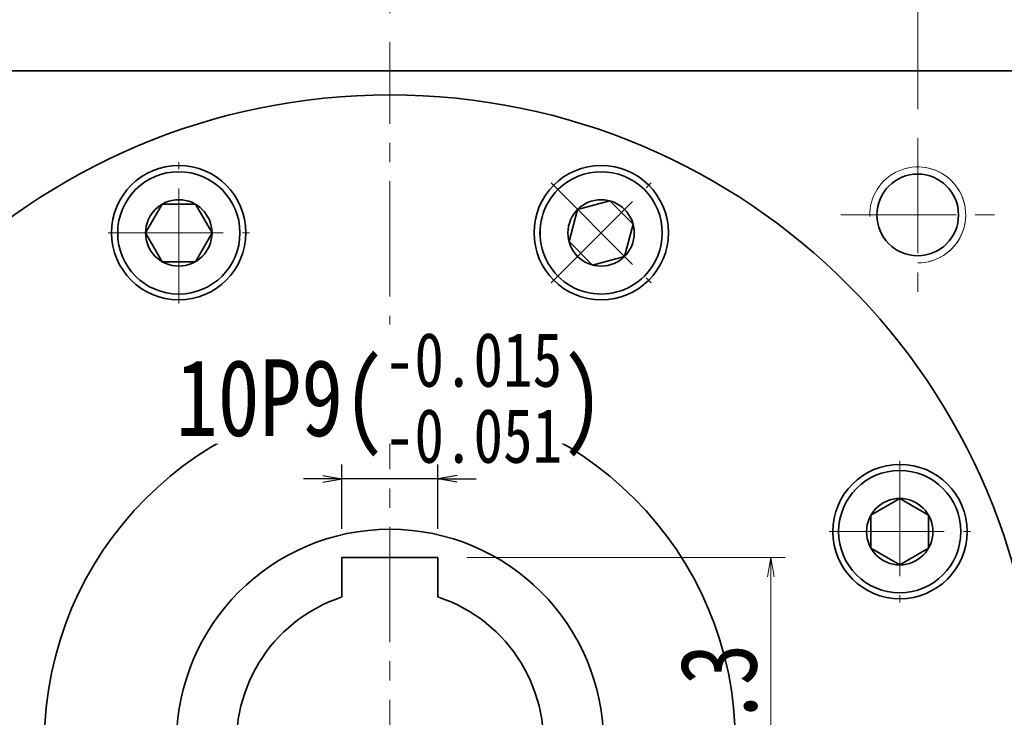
# Model space of a CAD drawing. Header units: millimetres. Extents: x -5 to 939, y 0 to 647.
# Tile 7 of 9: x 563 to 665, y 486 to 559. Entities that reach past the tile are written whole.
import ezdxf

# ---------------------------------------------------------------- set-up
doc = ezdxf.new("R2010")
doc.units = ezdxf.units.MM
doc.set_wipeout_variables(frame=1)
doc.header["$PDSIZE"] = -5
doc.linetypes.add('点画线', pattern=[18, 12, -2, 2, -2])
doc.layers.get('0').update_dxf_attribs({"lineweight": 18})
doc.layers.get('Defpoints').update_dxf_attribs({"lineweight": 18})
for name, color, linetype, lineweight in [('中心线层', 1, '点画线', 18), ('尺寸线层', 3, 'Continuous', 18), ('粗实线层', 7, 'Continuous', 35)]:
    doc.layers.add(name, color=color, linetype=linetype, lineweight=lineweight)
doc.styles.add('宋体', font='SimSun.ttf', dxfattribs={"width": 0.8})
doc.dimstyles.new('A水平标注$0', dxfattribs={"dimtxt": 3.5, "dimasz": 2, "dimexe": 1.5, "dimexo": 3, "dimgap": 1.1, "dimtad": 1, "dimtoh": 1, "dimdec": 4, "dimdsep": 46, "dimtxsty": '宋体', "dimblk": 'OPEN', "dimcen": 3, "dimdle": 4, "dimclrd": 3, "dimclre": 3, "dimclrt": 6, "dimadec": 0, "dimazin": 0, "dimtfac": 1, "dimtdec": 4, "dimtix": 1, "dimtmove": 0, "dimatfit": 3, "dimldrblk": 'OPEN', "dimfxl": 0, "dimtolj": 1, "dimarcsym": 0})

# ---------------------------------------------------------------- blocks, each defined once
blk = doc.blocks.new('_Open_0')
at = {"color": 0, "linetype": 'ByBlock', "lineweight": -2}
for p, q in [((-1, 0.167), (0, 0)), ((-1, -0.167), (0, 0)), ((0, 0), (-1, 0))]:
    blk.add_line(p, q, dxfattribs=at)
blk = doc.blocks.new('*X16')
at = {"layer": '尺寸线层', "color": 3, "lineweight": 13, "transparency": 16777216}
for p, q in [((531.09, 556.7), (531.09, 587.39)), ((671.09, 556.7), (671.09, 587.39)), ((533.09, 585.89), (669.09, 585.89))]:
    blk.add_line(p, q, dxfattribs=at)
at = {"layer": '尺寸线层', "color": 3, "lineweight": 13, "transparency": 16777216, "xscale": 2, "yscale": 2, "zscale": 2}
for p, rotation in [((531.09, 585.89), 179.9999999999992), ((671.09, 585.89), 359.9999999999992)]:
    blk.add_blockref('_Open_0', p, dxfattribs=dict(at, rotation=rotation))
at = {"layer": '尺寸线层', "color": 6, "transparency": 16777216, "insert": (601.09, 591.3), "char_height": 8, "width": 24.4559, "attachment_point": 5, "style": '宋体'}
blk.add_mtext('140', dxfattribs=at)
blk = doc.blocks.new('_Open')
at = {"color": 0, "linetype": 'ByBlock', "lineweight": -2}
for p, q in [((-1, 0.166667), (0, 0)), ((-1, -0.166667), (0, 0)), ((0, 0), (-1, 0))]:
    blk.add_line(p, q, dxfattribs=at)
blk = doc.blocks.new('*X17')
at = {"layer": '尺寸线层', "color": 3, "lineweight": 13, "transparency": 16777216}
for p, q in [((546.09, 549.7), (546.09, 567.7)), ((601.09, 559.7), (601.09, 567.7)), ((599.09, 566.2), (548.09, 566.2))]:
    blk.add_line(p, q, dxfattribs=at)
at = {"layer": '尺寸线层', "color": 3, "lineweight": 13, "transparency": 16777216, "xscale": 2, "yscale": 2, "zscale": 2, "rotation": 180}
blk.add_blockref('_Open_0', (546.09, 566.2), dxfattribs=at)
at = {"layer": '尺寸线层', "color": 3, "lineweight": 13, "transparency": 16777216, "xscale": 2, "yscale": 2, "zscale": 2}
blk.add_blockref('_Open_0', (601.09, 566.2), dxfattribs=at)
at = {"layer": '尺寸线层', "color": 6, "transparency": 16777216, "insert": (573.59, 571.57), "char_height": 8, "width": 16.0894, "attachment_point": 5, "style": '宋体'}
blk.add_mtext('55', dxfattribs=at)
blk = doc.blocks.new('*X18')
at = {"layer": '尺寸线层', "color": 3, "lineweight": 13, "transparency": 16777216}
for p, q in [((601.09, 559.7), (601.09, 567.7)), ((656.09, 549.7), (656.09, 567.7)), ((603.09, 566.2), (654.09, 566.2))]:
    blk.add_line(p, q, dxfattribs=at)
at = {"layer": '尺寸线层', "color": 3, "lineweight": 13, "transparency": 16777216, "xscale": 2, "yscale": 2, "zscale": 2, "rotation": 180}
blk.add_blockref('_Open_0', (601.09, 566.2), dxfattribs=at)
at = {"layer": '尺寸线层', "color": 3, "lineweight": 13, "transparency": 16777216, "xscale": 2, "yscale": 2, "zscale": 2}
blk.add_blockref('_Open_0', (656.09, 566.2), dxfattribs=at)
at = {"layer": '尺寸线层', "color": 6, "transparency": 16777216, "insert": (628.59, 571.57), "char_height": 8, "width": 16.0894, "attachment_point": 5, "style": '宋体'}
blk.add_mtext('55', dxfattribs=at)
blk = doc.blocks.new('*X22')
at = {"layer": '中心线层', "linetype": '点画线', "lineweight": 18}
for p, q in [((0, -7.37), (0, 7.37)), ((-7.37, 0), (7.37, 0))]:
    blk.add_line(p, q, dxfattribs=at)
at = {"layer": '粗实线层'}
for p, q in [((-3.46, 0), (-1.73, 3)), ((-1.73, 3), (1.73, 3)), ((3.46, 0), (1.73, 3)), ((3.46, 0), (1.73, 3)), ((-3.46, 0), (-1.73, -3)), ((3.46, 0), (1.73, -3)), ((-1.73, -3), (1.73, -3))]:
    blk.add_line(p, q, dxfattribs=at)
blk.add_circle((0, 0), 3.46, dxfattribs=at)
for start, end in [(0, 180), (180, 0)]:
    blk.add_arc((0, 0), 6.37, start, end, dxfattribs=at)
blk = doc.blocks.new('*X23')
at = {"layer": 'Defpoints', "color": 0, "transparency": 16777216}
for p in [(596.09, 511.2), (596.09, 503), (606.09, 503)]:
    blk.add_point(p, dxfattribs=at)
at = {"layer": '尺寸线层', "color": 3, "linetype": 'Continuous', "lineweight": -2, "transparency": 16777216}
for p, q in [((596.09, 506), (596.09, 512.7)), ((606.09, 506), (606.09, 512.7)), ((594.09, 511.2), (592.09, 511.2)), ((606.09, 511.2), (596.09, 511.2)), ((608.09, 511.2), (610.09, 511.2))]:
    blk.add_line(p, q, dxfattribs=at)
at = {"layer": '尺寸线层', "color": 3, "lineweight": -2, "transparency": 16777216, "xscale": 2, "yscale": 2, "zscale": 2}
blk.add_blockref('_Open', (596.09, 511.2), dxfattribs=at)
at = {"layer": '尺寸线层', "color": 3, "lineweight": -2, "transparency": 16777216, "xscale": 2, "yscale": 2, "zscale": 2, "rotation": 180}
blk.add_blockref('_Open', (606.09, 511.2), dxfattribs=at)
at = {"layer": '尺寸线层', "color": 6, "transparency": 16777216, "insert": (601.09, 519.66), "char_height": 8, "attachment_point": 5, "style": '宋体', "bg_fill": 3, "box_fill_scale": 1.1, "bg_fill_color": 257, "bg_fill_transparency": 0}
blk.add_mtext('\\A1;{\\A1;\\A1;10P9({\\H0.707107x;\\S-0.015^ -0.051;})}', dxfattribs=at)
blk = doc.blocks.new('*X24')
at = {"layer": '尺寸线层', "color": 3, "lineweight": 13, "transparency": 16777216}
for p, q in [((609.09, 503), (642.28, 503)), ((640.78, 501), (640.78, 469.7)), ((604.09, 467.7), (642.28, 467.7))]:
    blk.add_line(p, q, dxfattribs=at)
at = {"layer": '尺寸线层', "color": 3, "lineweight": 13, "transparency": 16777216, "xscale": 2, "yscale": 2, "zscale": 2}
for p, rotation in [((640.78, 503), 90), ((640.78, 467.7), 270)]:
    blk.add_blockref('_Open_0', p, dxfattribs=dict(at, rotation=rotation))
at = {"layer": '尺寸线层', "color": 6, "transparency": 16777216, "insert": (635.37, 485.35), "char_height": 8, "width": 34.3955, "attachment_point": 5, "rotation": 90, "style": '宋体'}
blk.add_mtext('35.3', dxfattribs=at)

msp = doc.modelspace()

# ---------------------------------------------------------------- linework, layer by layer
at = {"color": 7, "linetype": 'Continuous', "lineweight": 0}
msp.add_arc((656.09064, 538.69695), 5, 270, 105, dxfattribs=at)
at = {"layer": '中心线层'}
for p, q in [((601.09064, 404.19695), (601.09064, 556.69695)), ((656.09064, 546.69695), (656.09064, 530.69695)), ((648.09064, 538.69695), (664.09064, 538.69695))]:
    msp.add_line(p, q, dxfattribs=at)
at = {"layer": '粗实线层'}
for p, q in [((531.09064, 553.69695), (671.09064, 553.69695)), ((606.09064, 502.99695), (596.09064, 502.99695)), ((596.09064, 502.99695), (596.09064, 498.89563)), ((606.09064, 502.99695), (606.09064, 498.89563))]:
    msp.add_line(p, q, dxfattribs=at)
for centre, radius in [((579.07733, 536.84178), 7), ((623.10396, 536.84178), 7), ((656.09064, 538.69695), 4.25), ((601.09064, 483.69695), 36), ((654.23548, 505.71026), 7), ((601.09064, 483.69695), 22.25)]:
    msp.add_circle(centre, radius, dxfattribs=at)
at = {"layer": '粗实线层', "lineweight": 18}
msp.add_arc((656.09064, 538.69695), 5, 270, 181.9231652, dxfattribs=at)
at = {"layer": '粗实线层'}
msp.add_arc((601.09064, 483.69695), 16, 108.2099569, 71.7900431, dxfattribs=at)

# ---------------------------------------------------------------- dimensions: what is measured, and where the dimension line sits
at = {"layer": '尺寸线层'}
for base, p1, p2, picture, middle in [((671.09064, 585.89295), (531.09064, 553.69695), (671.09064, 553.69695), '*X16', (601.09064, 591.30357)), ((546.09064, 566.20368), (601.09064, 556.69695), (546.09064, 546.69695), '*X17', (573.59064, 571.5696)), ((656.09064, 566.20368), (601.09064, 556.69695), (656.09064, 546.69695), '*X18', (628.59064, 571.5696))]:
    dim = msp.add_linear_dim(base=base, p1=p1, p2=p2, dimstyle='A水平标注$0', override={"dimscale": 1, "dimtxt": 8, "dimgap": 1.5, "dimsah": 1, "dimtfill": 1, "dimtzin": 8}, dxfattribs=at)
    dim.commit()
    dim.dimension.update_dxf_attribs({"geometry": picture, "text_midpoint": middle})

# ---------------------------------------------------------------- next in the draw order: wipeouts: each hides what was drawn before it
msp.add_wipeout([(585.45135, 536.82002), (585.45126, 536.85384), (585.45099, 536.88765), (585.45054, 536.92146), (585.44991, 536.95527), (585.4491, 536.98908), (585.44811, 537.02288), (585.44695, 537.05667), (585.4456, 537.09046), (585.44407, 537.12424), (585.44237, 537.15801), (585.44048, 537.19177), (585.43842, 537.22552), (585.43617, 537.25926), (585.43375, 537.29299), (585.43115, 537.32671), (585.42837, 537.36041), (585.42541, 537.39409), (585.42227, 537.42776), (585.41895, 537.46141), (585.41545, 537.49504), (585.41178, 537.52866), (585.40792, 537.56225), (585.40389, 537.59583), (585.39968, 537.62938), (585.39529, 537.66291), (585.39072, 537.69641), (585.38598, 537.72989), (585.38106, 537.76335), (585.37596, 537.79677), (585.37068, 537.83017), (585.37068, 537.83017), (585.31622, 538.12461), (585.24797, 538.41615), (585.16609, 538.70417), (585.07075, 538.98801), (584.96217, 539.26706), (584.84058, 539.54069), (584.70626, 539.8083), (584.5595, 540.0693), (584.40063, 540.32311), (584.23, 540.56916), (584.04799, 540.80692), (583.855, 541.03585), (583.65145, 541.25546), (583.4378, 541.46525), (583.21452, 541.66475), (582.98211, 541.85354), (582.74107, 542.03119), (582.49194, 542.1973), (582.23528, 542.35152), (581.97165, 542.49349), (581.70164, 542.62291), (581.42583, 542.73949), (581.14485, 542.84296), (580.85932, 542.93311), (580.56986, 543.00973), (580.27711, 543.07265), (579.98174, 543.12173), (579.68438, 543.15687), (579.38569, 543.17798), (579.08635, 543.18502), (579.08635, 543.18502), (578.787, 543.17798), (578.48832, 543.15687), (578.19096, 543.12173), (577.89558, 543.07265), (577.60284, 543.00973), (577.31338, 542.93311), (577.02784, 542.84296), (576.74686, 542.73949), (576.47106, 542.62291), (576.20104, 542.49349), (575.93741, 542.35152), (575.68075, 542.1973), (575.43163, 542.03119), (575.19059, 541.85354), (574.95817, 541.66475), (574.7349, 541.46525), (574.52125, 541.25546), (574.3177, 541.03585), (574.12471, 540.80692), (573.94269, 540.56916), (573.77206, 540.32311), (573.61319, 540.0693), (573.46644, 539.8083), (573.33212, 539.54069), (573.21053, 539.26706), (573.10195, 538.98801), (573.00661, 538.70417), (572.92473, 538.41615), (572.85648, 538.12461), (572.80202, 537.83017), (572.80202, 537.83017), (572.79674, 537.79677), (572.79164, 537.76335), (572.78672, 537.72989), (572.78197, 537.69641), (572.7774, 537.66291), (572.77301, 537.62938), (572.7688, 537.59583), (572.76477, 537.56225), (572.76092, 537.52866), (572.75724, 537.49504), (572.75375, 537.46141), (572.75043, 537.42776), (572.74729, 537.39409), (572.74433, 537.36041), (572.74155, 537.32671), (572.73894, 537.29299), (572.73652, 537.25926), (572.73428, 537.22552), (572.73221, 537.19177), (572.73033, 537.15801), (572.72862, 537.12424), (572.7271, 537.09046), (572.72575, 537.05667), (572.72458, 537.02288), (572.72359, 536.98908), (572.72278, 536.95527), (572.72216, 536.92146), (572.72171, 536.88765), (572.72144, 536.85384), (572.72135, 536.82002), (572.72135, 536.82002), (572.73007, 536.48691), (572.75622, 536.1547), (572.79971, 535.82432), (572.86044, 535.49667), (572.93823, 535.17264), (573.03287, 534.85313), (573.14411, 534.53901), (573.27163, 534.23114), (573.41509, 533.93037), (573.5741, 533.63752), (573.74821, 533.3534), (573.93695, 533.07877), (574.13981, 532.8144), (574.35623, 532.56101), (574.58561, 532.31929), (574.82733, 532.08991), (575.08072, 531.87349), (575.34509, 531.67063), (575.61972, 531.48189), (575.90385, 531.30777), (576.1967, 531.14877), (576.49747, 531.00531), (576.80534, 530.87778), (577.11945, 530.76655), (577.43896, 530.67191), (577.76299, 530.59411), (578.09064, 530.53339), (578.42102, 530.48989), (578.75323, 530.46375), (579.08635, 530.45502), (579.08635, 530.45502), (579.41947, 530.46375), (579.75167, 530.48989), (580.08205, 530.53339), (580.40971, 530.59411), (580.73373, 530.67191), (581.05324, 530.76655), (581.36736, 530.87778), (581.67523, 531.00531), (581.976, 531.14877), (582.26885, 531.30777), (582.55298, 531.48189), (582.8276, 531.67063), (583.09197, 531.87349), (583.34536, 532.08991), (583.58708, 532.31929), (583.81646, 532.56101), (584.03288, 532.8144), (584.23574, 533.07877), (584.42449, 533.3534), (584.5986, 533.63752), (584.7576, 533.93037), (584.90106, 534.23114), (585.02859, 534.53901), (585.13982, 534.85313), (585.23447, 535.17264), (585.31226, 535.49667), (585.37298, 535.82432), (585.41648, 536.1547), (585.44262, 536.48691)]).dxf.layer = '粗实线层'

# ---------------------------------------------------------------- next in the draw order: wipeouts: each hides what was drawn before it
msp.add_wipeout([(585.45135, 536.82002), (585.44262, 537.15314), (585.41648, 537.48535), (585.37298, 537.81573), (585.31226, 538.14338), (585.23447, 538.46741), (585.13982, 538.78692), (585.02859, 539.10104), (584.90106, 539.4089), (584.7576, 539.70967), (584.5986, 540.00252), (584.42449, 540.28665), (584.23574, 540.56128), (584.03288, 540.82565), (583.81646, 541.07904), (583.58708, 541.32076), (583.34536, 541.55014), (583.09197, 541.76656), (582.8276, 541.96942), (582.55298, 542.15816), (582.26885, 542.33228), (581.976, 542.49128), (581.67523, 542.63474), (581.36736, 542.76226), (581.05324, 542.8735), (580.73373, 542.96814), (580.40971, 543.04593), (580.08205, 543.10666), (579.75167, 543.15016), (579.41947, 543.1763), (579.08635, 543.18502), (579.08635, 543.18502), (578.787, 543.17798), (578.48832, 543.15687), (578.19096, 543.12173), (577.89558, 543.07265), (577.60284, 543.00973), (577.31338, 542.93311), (577.02784, 542.84296), (576.74686, 542.73949), (576.47106, 542.62291), (576.20104, 542.49349), (575.93741, 542.35152), (575.68075, 542.1973), (575.43163, 542.03119), (575.19059, 541.85354), (574.95817, 541.66475), (574.7349, 541.46525), (574.52125, 541.25546), (574.3177, 541.03585), (574.12471, 540.80692), (573.94269, 540.56916), (573.77206, 540.32311), (573.61319, 540.0693), (573.46644, 539.8083), (573.33212, 539.54069), (573.21053, 539.26706), (573.10195, 538.98801), (573.00661, 538.70417), (572.92473, 538.41615), (572.85648, 538.12461), (572.80202, 537.83017), (572.80202, 537.83017), (572.79674, 537.79677), (572.79164, 537.76335), (572.78672, 537.72989), (572.78197, 537.69641), (572.7774, 537.66291), (572.77301, 537.62938), (572.7688, 537.59583), (572.76477, 537.56225), (572.76092, 537.52866), (572.75724, 537.49504), (572.75375, 537.46141), (572.75043, 537.42776), (572.74729, 537.39409), (572.74433, 537.36041), (572.74155, 537.32671), (572.73894, 537.29299), (572.73652, 537.25926), (572.73428, 537.22552), (572.73221, 537.19177), (572.73033, 537.15801), (572.72862, 537.12424), (572.7271, 537.09046), (572.72575, 537.05667), (572.72458, 537.02288), (572.72359, 536.98908), (572.72278, 536.95527), (572.72216, 536.92146), (572.72171, 536.88765), (572.72144, 536.85384), (572.72135, 536.82002), (572.72135, 536.82002), (572.73007, 536.48691), (572.75622, 536.1547), (572.79971, 535.82432), (572.86044, 535.49667), (572.93823, 535.17264), (573.03287, 534.85313), (573.14411, 534.53901), (573.27163, 534.23114), (573.41509, 533.93037), (573.5741, 533.63752), (573.74821, 533.3534), (573.93695, 533.07877), (574.13981, 532.8144), (574.35623, 532.56101), (574.58561, 532.31929), (574.82733, 532.08991), (575.08072, 531.87349), (575.34509, 531.67063), (575.61972, 531.48189), (575.90385, 531.30777), (576.1967, 531.14877), (576.49747, 531.00531), (576.80534, 530.87778), (577.11945, 530.76655), (577.43896, 530.67191), (577.76299, 530.59411), (578.09064, 530.53339), (578.42102, 530.48989), (578.75323, 530.46375), (579.08635, 530.45502), (579.08635, 530.45502), (579.41947, 530.46375), (579.75167, 530.48989), (580.08205, 530.53339), (580.40971, 530.59411), (580.73373, 530.67191), (581.05324, 530.76655), (581.36736, 530.87778), (581.67523, 531.00531), (581.976, 531.14877), (582.26885, 531.30777), (582.55298, 531.48189), (582.8276, 531.67063), (583.09197, 531.87349), (583.34536, 532.08991), (583.58708, 532.31929), (583.81646, 532.56101), (584.03288, 532.8144), (584.23574, 533.07877), (584.42449, 533.3534), (584.5986, 533.63752), (584.7576, 533.93037), (584.90106, 534.23114), (585.02859, 534.53901), (585.13982, 534.85313), (585.23447, 535.17264), (585.31226, 535.49667), (585.37298, 535.82432), (585.41648, 536.1547), (585.44262, 536.48691)]).dxf.layer = '粗实线层'

# ---------------------------------------------------------------- next in the draw order: linework, layer by layer
at = {"layer": '粗实线层'}
msp.add_circle((601.09064, 483.69695), 67.5, dxfattribs=at)

# ---------------------------------------------------------------- next in the draw order: block references
msp.add_blockref('*X22', (579.08635, 536.82002), dxfattribs=at)

# ---------------------------------------------------------------- next in the draw order: wipeouts: each hides what was drawn before it
for points in [[(627.59568, 532.31929), (627.61952, 532.34326), (627.64324, 532.36736), (627.66683, 532.39159), (627.6903, 532.41594), (627.71363, 532.44042), (627.73683, 532.46501), (627.7599, 532.48974), (627.78284, 532.51458), (627.80565, 532.53955), (627.82832, 532.56463), (627.85086, 532.58984), (627.87327, 532.61516), (627.89554, 532.64061), (627.91767, 532.66617), (627.93967, 532.69185), (627.96154, 532.71765), (627.98326, 532.74356), (628.00485, 532.76959), (628.0263, 532.79573), (628.04761, 532.82198), (628.06878, 532.84835), (628.08981, 532.87483), (628.1107, 532.90142), (628.13144, 532.92812), (628.15205, 532.95493), (628.17251, 532.98186), (628.19283, 533.00888), (628.213, 533.03602), (628.23303, 533.06326), (628.25292, 533.09061), (628.25292, 533.09061), (628.42261, 533.33732), (628.5805, 533.59173), (628.72626, 533.85329), (628.85955, 534.12141), (628.98009, 534.39551), (629.0876, 534.67497), (629.18185, 534.95918), (629.26263, 535.2475), (629.32976, 535.53931), (629.3831, 535.83395), (629.42251, 536.13077), (629.44793, 536.42912), (629.45928, 536.72833), (629.45655, 537.02775), (629.43974, 537.32671), (629.40889, 537.62454), (629.36407, 537.9206), (629.30537, 538.21421), (629.23293, 538.50475), (629.14691, 538.79155), (629.04749, 539.074), (628.9349, 539.35145), (628.80939, 539.6233), (628.67122, 539.88895), (628.52072, 540.14781), (628.35821, 540.3993), (628.18406, 540.64287), (627.99864, 540.87798), (627.80237, 541.10411), (627.59568, 541.32076), (627.59568, 541.32076), (627.37903, 541.52745), (627.1529, 541.72372), (626.91779, 541.90914), (626.67422, 542.08329), (626.42272, 542.2458), (626.16387, 542.39631), (625.89822, 542.53447), (625.62637, 542.65998), (625.34891, 542.77257), (625.06647, 542.87199), (624.77967, 542.95801), (624.48913, 543.03045), (624.19551, 543.08915), (623.89946, 543.13397), (623.60163, 543.16482), (623.30267, 543.18163), (623.00325, 543.18436), (622.70404, 543.17301), (622.40569, 543.14759), (622.10887, 543.10818), (621.81423, 543.05484), (621.52242, 542.98771), (621.2341, 542.90693), (620.94989, 542.81268), (620.67043, 542.70517), (620.39633, 542.58463), (620.12821, 542.45134), (619.86665, 542.30558), (619.61224, 542.14769), (619.36553, 541.978), (619.36553, 541.978), (619.33818, 541.95812), (619.31094, 541.93808), (619.2838, 541.91791), (619.25677, 541.89759), (619.22985, 541.87713), (619.20304, 541.85652), (619.17634, 541.83578), (619.14975, 541.81489), (619.12327, 541.79386), (619.0969, 541.77269), (619.07065, 541.75138), (619.0445, 541.72993), (619.01848, 541.70834), (618.99257, 541.68662), (618.96677, 541.66475), (618.94109, 541.64275), (618.91553, 541.62062), (618.89008, 541.59835), (618.86476, 541.57594), (618.83955, 541.5534), (618.81446, 541.53073), (618.7895, 541.50792), (618.76465, 541.48498), (618.73993, 541.46191), (618.71533, 541.43871), (618.69086, 541.41538), (618.66651, 541.39192), (618.64228, 541.36832), (618.61818, 541.34461), (618.59421, 541.32076), (618.59421, 541.32076), (618.36483, 541.07904), (618.14841, 540.82565), (617.94555, 540.56128), (617.7568, 540.28665), (617.58269, 540.00252), (617.42369, 539.70967), (617.28023, 539.4089), (617.1527, 539.10104), (617.04147, 538.78692), (616.94682, 538.46741), (616.86903, 538.14338), (616.80831, 537.81573), (616.76481, 537.48535), (616.73867, 537.15314), (616.72994, 536.82002), (616.73867, 536.48691), (616.76481, 536.1547), (616.80831, 535.82432), (616.86903, 535.49667), (616.94682, 535.17264), (617.04147, 534.85313), (617.1527, 534.53901), (617.28023, 534.23114), (617.42369, 533.93037), (617.58269, 533.63752), (617.7568, 533.3534), (617.94555, 533.07877), (618.14841, 532.8144), (618.36483, 532.56101), (618.59421, 532.31929), (618.59421, 532.31929), (618.83593, 532.08991), (619.08932, 531.87349), (619.35369, 531.67063), (619.62831, 531.48189), (619.91244, 531.30777), (620.20529, 531.14877), (620.50606, 531.00531), (620.81393, 530.87778), (621.12805, 530.76655), (621.44756, 530.67191), (621.77158, 530.59411), (622.09924, 530.53339), (622.42962, 530.48989), (622.76182, 530.46375), (623.09494, 530.45502), (623.42806, 530.46375), (623.76027, 530.48989), (624.09065, 530.53339), (624.4183, 530.59411), (624.74233, 530.67191), (625.06184, 530.76655), (625.37595, 530.87778), (625.68382, 531.00531), (625.98459, 531.14877), (626.27744, 531.30777), (626.56157, 531.48189), (626.8362, 531.67063), (627.10057, 531.87349), (627.35396, 532.08991)], [(654.21372, 499.33625), (654.24753, 499.33634), (654.28135, 499.33661), (654.31516, 499.33706), (654.34897, 499.33768), (654.38277, 499.33849), (654.41657, 499.33948), (654.45037, 499.34065), (654.48415, 499.342), (654.51793, 499.34352), (654.55171, 499.34523), (654.58547, 499.34711), (654.61922, 499.34918), (654.65296, 499.35142), (654.68669, 499.35384), (654.7204, 499.35645), (654.7541, 499.35923), (654.78779, 499.36219), (654.82145, 499.36533), (654.85511, 499.36865), (654.88874, 499.37214), (654.92235, 499.37582), (654.95595, 499.37967), (654.98952, 499.3837), (655.02307, 499.38791), (655.0566, 499.3923), (655.09011, 499.39687), (655.12359, 499.40162), (655.15704, 499.40654), (655.19047, 499.41164), (655.22387, 499.41692), (655.22387, 499.41692), (655.5183, 499.47138), (655.80985, 499.53963), (656.09786, 499.62151), (656.38171, 499.71685), (656.66076, 499.82543), (656.93439, 499.94702), (657.202, 500.08134), (657.463, 500.22809), (657.7168, 500.38696), (657.96286, 500.55759), (658.20061, 500.73961), (658.42955, 500.9326), (658.64915, 501.13615), (658.85894, 501.3498), (659.05845, 501.57308), (659.24724, 501.80549), (659.42488, 502.04653), (659.591, 502.29565), (659.74521, 502.55231), (659.88719, 502.81594), (660.0166, 503.08596), (660.13318, 503.36176), (660.23666, 503.64274), (660.3268, 503.92828), (660.40342, 504.21774), (660.46634, 504.51048), (660.51542, 504.80586), (660.55056, 505.10322), (660.57168, 505.4019), (660.57872, 505.70125), (660.57872, 505.70125), (660.57168, 506.00059), (660.55056, 506.29928), (660.51542, 506.59664), (660.46634, 506.89201), (660.40342, 507.18476), (660.3268, 507.47422), (660.23666, 507.75975), (660.13318, 508.04073), (660.0166, 508.31654), (659.88719, 508.58655), (659.74521, 508.85018), (659.591, 509.10684), (659.42488, 509.35597), (659.24724, 509.59701), (659.05845, 509.82942), (658.85894, 510.0527), (658.64915, 510.26635), (658.42955, 510.4699), (658.20061, 510.66289), (657.96286, 510.8449), (657.7168, 511.01553), (657.463, 511.1744), (657.202, 511.32116), (656.93439, 511.45548), (656.66076, 511.57707), (656.38171, 511.68565), (656.09786, 511.78099), (655.80985, 511.86287), (655.5183, 511.93112), (655.22387, 511.98558), (655.22387, 511.98558), (655.19047, 511.99086), (655.15704, 511.99596), (655.12359, 512.00088), (655.09011, 512.00562), (655.0566, 512.01019), (655.02307, 512.01458), (654.98952, 512.01879), (654.95595, 512.02282), (654.92235, 512.02668), (654.88874, 512.03035), (654.85511, 512.03385), (654.82145, 512.03717), (654.78779, 512.04031), (654.7541, 512.04327), (654.7204, 512.04605), (654.68669, 512.04865), (654.65296, 512.05107), (654.61922, 512.05332), (654.58547, 512.05538), (654.55171, 512.05727), (654.51793, 512.05897), (654.48415, 512.0605), (654.45037, 512.06185), (654.41657, 512.06301), (654.38277, 512.064), (654.34897, 512.06481), (654.31516, 512.06544), (654.28135, 512.06589), (654.24753, 512.06616), (654.21372, 512.06625), (654.21372, 512.06625), (653.8806, 512.05752), (653.54839, 512.03138), (653.21801, 511.98788), (652.89036, 511.92716), (652.56633, 511.84937), (652.24682, 511.75472), (651.93271, 511.64349), (651.62484, 511.51596), (651.32407, 511.3725), (651.03122, 511.2135), (650.74709, 511.03939), (650.47246, 510.85064), (650.20809, 510.64778), (649.9547, 510.43136), (649.71298, 510.20198), (649.4836, 509.96026), (649.26718, 509.70687), (649.06432, 509.4425), (648.87558, 509.16788), (648.70147, 508.88375), (648.54246, 508.5909), (648.399, 508.29013), (648.27148, 507.98226), (648.16024, 507.66814), (648.0656, 507.34863), (647.98781, 507.02461), (647.92708, 506.69695), (647.88359, 506.36657), (647.85744, 506.03437), (647.84872, 505.70125), (647.84872, 505.70125), (647.85744, 505.36813), (647.88359, 505.03592), (647.92708, 504.70554), (647.98781, 504.37789), (648.0656, 504.05386), (648.16024, 503.73435), (648.27148, 503.42024), (648.399, 503.11237), (648.54246, 502.8116), (648.70147, 502.51875), (648.87558, 502.23462), (649.06432, 501.95999), (649.26718, 501.69562), (649.4836, 501.44223), (649.71298, 501.20051), (649.9547, 500.97113), (650.20809, 500.75471), (650.47246, 500.55185), (650.74709, 500.36311), (651.03122, 500.189), (651.32407, 500.02999), (651.62484, 499.88653), (651.93271, 499.75901), (652.24682, 499.64777), (652.56633, 499.55313), (652.89036, 499.47534), (653.21801, 499.41461), (653.54839, 499.37112), (653.8806, 499.34497)]]:
    msp.add_wipeout(points).dxf.layer = '粗实线层'

# ---------------------------------------------------------------- next in the draw order: wipeouts: each hides what was drawn before it
for points in [[(627.59568, 532.31929), (627.82506, 532.56101), (628.04148, 532.8144), (628.24434, 533.07877), (628.43308, 533.3534), (628.60719, 533.63752), (628.7662, 533.93037), (628.90966, 534.23114), (629.03718, 534.53901), (629.14842, 534.85313), (629.24306, 535.17264), (629.32085, 535.49667), (629.38158, 535.82432), (629.42507, 536.1547), (629.45122, 536.48691), (629.45994, 536.82002), (629.45122, 537.15314), (629.42507, 537.48535), (629.38158, 537.81573), (629.32085, 538.14338), (629.24306, 538.46741), (629.14842, 538.78692), (629.03718, 539.10104), (628.90966, 539.4089), (628.7662, 539.70967), (628.60719, 540.00252), (628.43308, 540.28665), (628.24434, 540.56128), (628.04148, 540.82565), (627.82506, 541.07904), (627.59568, 541.32076), (627.59568, 541.32076), (627.37903, 541.52745), (627.1529, 541.72372), (626.91779, 541.90914), (626.67422, 542.08329), (626.42272, 542.2458), (626.16387, 542.39631), (625.89822, 542.53447), (625.62637, 542.65998), (625.34891, 542.77257), (625.06647, 542.87199), (624.77967, 542.95801), (624.48913, 543.03045), (624.19551, 543.08915), (623.89946, 543.13397), (623.60163, 543.16482), (623.30267, 543.18163), (623.00325, 543.18436), (622.70404, 543.17301), (622.40569, 543.14759), (622.10887, 543.10818), (621.81423, 543.05484), (621.52242, 542.98771), (621.2341, 542.90693), (620.94989, 542.81268), (620.67043, 542.70517), (620.39633, 542.58463), (620.12821, 542.45134), (619.86665, 542.30558), (619.61224, 542.14769), (619.36553, 541.978), (619.36553, 541.978), (619.33818, 541.95812), (619.31094, 541.93808), (619.2838, 541.91791), (619.25677, 541.89759), (619.22985, 541.87713), (619.20304, 541.85652), (619.17634, 541.83578), (619.14975, 541.81489), (619.12327, 541.79386), (619.0969, 541.77269), (619.07065, 541.75138), (619.0445, 541.72993), (619.01848, 541.70834), (618.99257, 541.68662), (618.96677, 541.66475), (618.94109, 541.64275), (618.91553, 541.62062), (618.89008, 541.59835), (618.86476, 541.57594), (618.83955, 541.5534), (618.81446, 541.53073), (618.7895, 541.50792), (618.76465, 541.48498), (618.73993, 541.46191), (618.71533, 541.43871), (618.69086, 541.41538), (618.66651, 541.39192), (618.64228, 541.36832), (618.61818, 541.34461), (618.59421, 541.32076), (618.59421, 541.32076), (618.36483, 541.07904), (618.14841, 540.82565), (617.94555, 540.56128), (617.7568, 540.28665), (617.58269, 540.00252), (617.42369, 539.70967), (617.28023, 539.4089), (617.1527, 539.10104), (617.04147, 538.78692), (616.94682, 538.46741), (616.86903, 538.14338), (616.80831, 537.81573), (616.76481, 537.48535), (616.73867, 537.15314), (616.72994, 536.82002), (616.73867, 536.48691), (616.76481, 536.1547), (616.80831, 535.82432), (616.86903, 535.49667), (616.94682, 535.17264), (617.04147, 534.85313), (617.1527, 534.53901), (617.28023, 534.23114), (617.42369, 533.93037), (617.58269, 533.63752), (617.7568, 533.3534), (617.94555, 533.07877), (618.14841, 532.8144), (618.36483, 532.56101), (618.59421, 532.31929), (618.59421, 532.31929), (618.83593, 532.08991), (619.08932, 531.87349), (619.35369, 531.67063), (619.62831, 531.48189), (619.91244, 531.30777), (620.20529, 531.14877), (620.50606, 531.00531), (620.81393, 530.87778), (621.12805, 530.76655), (621.44756, 530.67191), (621.77158, 530.59411), (622.09924, 530.53339), (622.42962, 530.48989), (622.76182, 530.46375), (623.09494, 530.45502), (623.42806, 530.46375), (623.76027, 530.48989), (624.09065, 530.53339), (624.4183, 530.59411), (624.74233, 530.67191), (625.06184, 530.76655), (625.37595, 530.87778), (625.68382, 531.00531), (625.98459, 531.14877), (626.27744, 531.30777), (626.56157, 531.48189), (626.8362, 531.67063), (627.10057, 531.87349), (627.35396, 532.08991)], [(654.21372, 499.33625), (654.54684, 499.34497), (654.87904, 499.37112), (655.20942, 499.41461), (655.53708, 499.47534), (655.8611, 499.55313), (656.18061, 499.64777), (656.49473, 499.75901), (656.8026, 499.88653), (657.10337, 500.02999), (657.39622, 500.189), (657.68035, 500.36311), (657.95497, 500.55185), (658.21934, 500.75471), (658.47273, 500.97113), (658.71445, 501.20051), (658.94383, 501.44223), (659.16025, 501.69562), (659.36311, 501.95999), (659.55186, 502.23462), (659.72597, 502.51875), (659.88497, 502.8116), (660.02843, 503.11237), (660.15596, 503.42024), (660.26719, 503.73435), (660.36184, 504.05386), (660.43963, 504.37789), (660.50035, 504.70554), (660.54385, 505.03592), (660.57, 505.36813), (660.57872, 505.70125), (660.57872, 505.70125), (660.57168, 506.00059), (660.55056, 506.29928), (660.51542, 506.59664), (660.46634, 506.89201), (660.40342, 507.18476), (660.3268, 507.47422), (660.23666, 507.75975), (660.13318, 508.04073), (660.0166, 508.31654), (659.88719, 508.58655), (659.74521, 508.85018), (659.591, 509.10684), (659.42488, 509.35597), (659.24724, 509.59701), (659.05845, 509.82942), (658.85894, 510.0527), (658.64915, 510.26635), (658.42955, 510.4699), (658.20061, 510.66289), (657.96286, 510.8449), (657.7168, 511.01553), (657.463, 511.1744), (657.202, 511.32116), (656.93439, 511.45548), (656.66076, 511.57707), (656.38171, 511.68565), (656.09786, 511.78099), (655.80985, 511.86287), (655.5183, 511.93112), (655.22387, 511.98558), (655.22387, 511.98558), (655.19047, 511.99086), (655.15704, 511.99596), (655.12359, 512.00088), (655.09011, 512.00562), (655.0566, 512.01019), (655.02307, 512.01458), (654.98952, 512.01879), (654.95595, 512.02282), (654.92235, 512.02668), (654.88874, 512.03035), (654.85511, 512.03385), (654.82145, 512.03717), (654.78779, 512.04031), (654.7541, 512.04327), (654.7204, 512.04605), (654.68669, 512.04865), (654.65296, 512.05107), (654.61922, 512.05332), (654.58547, 512.05538), (654.55171, 512.05727), (654.51793, 512.05897), (654.48415, 512.0605), (654.45037, 512.06185), (654.41657, 512.06301), (654.38277, 512.064), (654.34897, 512.06481), (654.31516, 512.06544), (654.28135, 512.06589), (654.24753, 512.06616), (654.21372, 512.06625), (654.21372, 512.06625), (653.8806, 512.05752), (653.54839, 512.03138), (653.21801, 511.98788), (652.89036, 511.92716), (652.56633, 511.84937), (652.24682, 511.75472), (651.93271, 511.64349), (651.62484, 511.51596), (651.32407, 511.3725), (651.03122, 511.2135), (650.74709, 511.03939), (650.47246, 510.85064), (650.20809, 510.64778), (649.9547, 510.43136), (649.71298, 510.20198), (649.4836, 509.96026), (649.26718, 509.70687), (649.06432, 509.4425), (648.87558, 509.16788), (648.70147, 508.88375), (648.54246, 508.5909), (648.399, 508.29013), (648.27148, 507.98226), (648.16024, 507.66814), (648.0656, 507.34863), (647.98781, 507.02461), (647.92708, 506.69695), (647.88359, 506.36657), (647.85744, 506.03437), (647.84872, 505.70125), (647.84872, 505.70125), (647.85744, 505.36813), (647.88359, 505.03592), (647.92708, 504.70554), (647.98781, 504.37789), (648.0656, 504.05386), (648.16024, 503.73435), (648.27148, 503.42024), (648.399, 503.11237), (648.54246, 502.8116), (648.70147, 502.51875), (648.87558, 502.23462), (649.06432, 501.95999), (649.26718, 501.69562), (649.4836, 501.44223), (649.71298, 501.20051), (649.9547, 500.97113), (650.20809, 500.75471), (650.47246, 500.55185), (650.74709, 500.36311), (651.03122, 500.189), (651.32407, 500.02999), (651.62484, 499.88653), (651.93271, 499.75901), (652.24682, 499.64777), (652.56633, 499.55313), (652.89036, 499.47534), (653.21801, 499.41461), (653.54839, 499.37112), (653.8806, 499.34497)]]:
    msp.add_wipeout(points).dxf.layer = '粗实线层'

# ---------------------------------------------------------------- next in the draw order: block references
for p, rotation in [((623.09494, 536.82002), 315.0000000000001), ((654.21372, 505.70125), 270)]:
    msp.add_blockref('*X22', p, dxfattribs=dict(at, rotation=rotation))

# ---------------------------------------------------------------- next in the draw order: dimensions: what is measured, and where the dimension line sits
at = {"layer": '尺寸线层'}
dim = msp.add_linear_dim(base=(596.09064, 511.19695), p1=(606.09064, 502.99695), p2=(596.09064, 502.99695), text='{\\A1;\\A1;10P9({\\H0.707107x;\\S-0.015^ -0.051;})}', dimstyle='A水平标注$0', override={"dimscale": 1, "dimtxt": 8, "dimgap": 1.5, "dimsah": 1, "dimtp": -0.015, "dimtm": 0.051, "dimtdec": 3, "dimtfill": 1, "dimtzin": 8}, dxfattribs=at)
dim.commit()
dim.dimension.update_dxf_attribs({"geometry": '*X23', "text_midpoint": (601.09064, 519.66183)})

# ---------------------------------------------------------------- next in the draw order: dimensions: what is measured, and where the dimension line sits
dim = msp.add_linear_dim(base=(640.78302, 467.69695), p1=(606.09064, 502.99695), p2=(601.09064, 467.69695), angle=270, dimstyle='A水平标注$0', override={"dimscale": 1, "dimtxt": 8, "dimgap": 1.5, "dimsah": 1, "dimtfill": 1, "dimtzin": 8}, dxfattribs=at)
dim.commit()
dim.dimension.update_dxf_attribs({"geometry": '*X24', "text_midpoint": (635.3724, 485.34695)})

doc.saveas('drawing.dxf')
